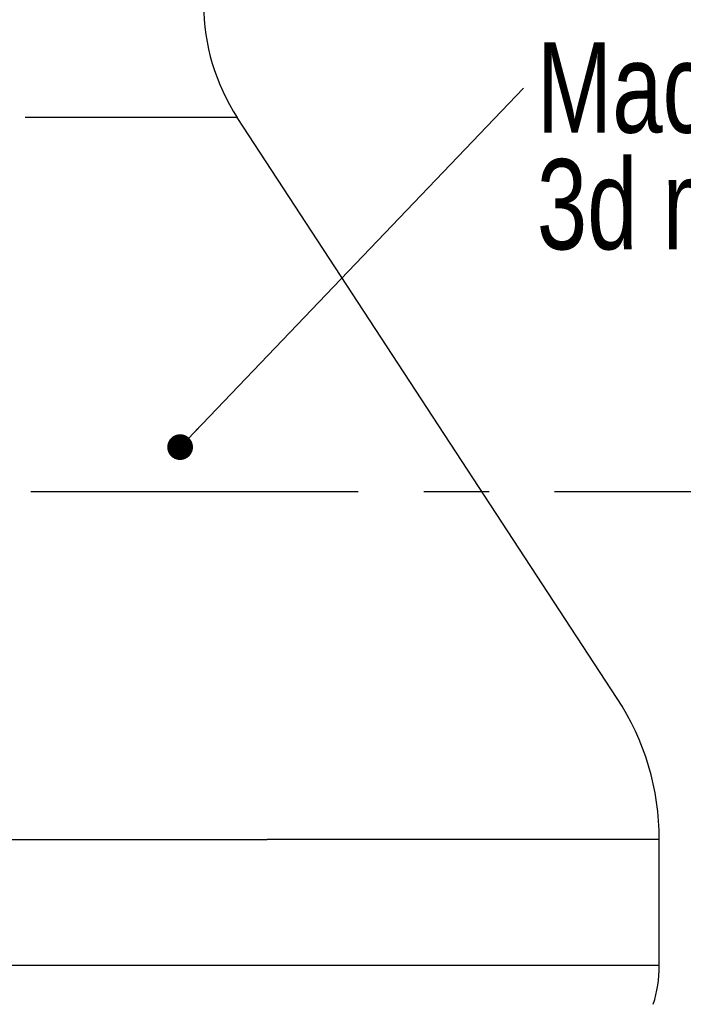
# Model space of a CAD drawing. Header units: millimetres. Extents: x 8 to 586, y 8 to 412.
# Tile 16 of 58: x 97 to 122, y 290 to 329. Entities that reach past the tile are written whole.
import ezdxf

# ---------------------------------------------------------------- set-up
doc = ezdxf.new("R2010")
doc.units = ezdxf.units.MM
doc.linetypes.add('CENTERX2', pattern=[20.32, 12.7, -2.54, 2.54, -2.54])
for name, color, linetype in [('CENTERLINE', 4, 'CENTERX2'), ('DETAIL', 3, 'Continuous'), ('TEXT', 2, 'Continuous')]:
    doc.layers.add(name, color=color, linetype=linetype)
doc.layers.add('OUTLINE', color=7, linetype='Continuous', lineweight=25)
doc.styles.add('SLDTEXTSTYLE0', font='TXT', dxfattribs={"width": 0.75})
doc.dimstyles.new('SLDDIMSTYLE15', dxfattribs={"dimtxt": 0.18, "dimasz": 1, "dimexe": 0, "dimexo": 0.0625, "dimgap": 0, "dimtad": 0, "dimtih": 1, "dimtoh": 1, "dimdec": 0, "dimrnd": 1e-09, "dimzin": 0, "dimdsep": 46, "dimtxsty": 'Standard', "dimblk1": 'DOT', "dimblk2": 'DOT', "dimsah": 1, "dimcen": 0.09, "dimadec": 0, "dimazin": 0, "dimtfac": 1, "dimtdec": 0, "dimtofl": 0, "dimtmove": 0, "dimatfit": 3, "dimldrblk": 'DOT', "dimfxl": 0, "dimfrac": 2, "dimtolj": 1, "dimtzin": 0, "dimarcsym": 0})

# ---------------------------------------------------------------- blocks, each defined once
blk = doc.blocks.new('SW_NOTE_0_6')
at = {"layer": 'TEXT', "color": 0, "char_height": 3.5, "attachment_point": 1, "style": 'SLDTEXTSTYLE0'}
for s, insert in [('Machine according', (0.524, 1.769)), ('3d model', (0.524, -2.757))]:
    blk.add_mtext(s, dxfattribs=dict(at, insert=insert))
blk = doc.blocks.new('_Dot')
at = {"color": 0, "linetype": 'ByBlock', "lineweight": -2}
blk.add_line((-0.5, 0), (-1, 0), dxfattribs=at)
at = {"color": 0, "linetype": 'ByBlock', "const_width": 0.5}
blk.add_lwpolyline([(-0.25, 0, 1), (0.25, 0, 1)], format="xyb", close=True, dxfattribs=at)

msp = doc.modelspace()

# ---------------------------------------------------------------- linework, layer by layer
at = {"layer": 'CENTERLINE'}
msp.add_line((36.0848, 310.28953), (136.15575, 310.28953), dxfattribs=at)
at = {"layer": 'DETAIL'}
for p, q in [((105.05411, 324.80584), (96.82231, 324.80584)), ((121.42483, 296.78953), (106.21217, 296.78953)), ((121.42483, 291.88973), (50.07483, 291.88973))]:
    msp.add_line(p, q, dxfattribs=at)
msp.add_open_spline([(65.28749, 296.78953), (68.26274, 296.78953), (71.55815, 296.78953), (78.48615, 296.78953), (82.11773, 296.78953), (89.38193, 296.78953), (93.01351, 296.78953), (99.94151, 296.78953), (103.23693, 296.78953), (106.21217, 296.78953)], degree=3, knots=[0, 0, 0, 0, 0.25, 0.25, 0.5, 0.5, 0.75, 0.75, 1, 1, 1, 1], dxfattribs=at)
at = {"layer": 'OUTLINE'}
for p, q in [((119.79449, 302.26208), (105.05411, 324.80584)), ((121.42483, 291.88973), (121.42483, 296.78953))]:
    msp.add_line(p, q, dxfattribs=at)
for centre, radius, start, end in [((111.74983, 329.18388), 8, 180, 213.178932), ((111.42483, 296.78953), 10, 0, 33.178932), ((116.42483, 291.88973), 5, 342.540912, 0)]:
    msp.add_arc(centre, radius, start, end, dxfattribs=at)

# ---------------------------------------------------------------- block references
at = {"layer": 'TEXT'}
msp.add_blockref('SW_NOTE_0_6', (116.15229, 325.94629), dxfattribs=at)

# ---------------------------------------------------------------- leaders
msp.add_leader([(102.83411, 312.01255), (116.15229, 325.94629)], dimstyle='SLDDIMSTYLE15', dxfattribs=at)

doc.saveas('drawing.dxf')
